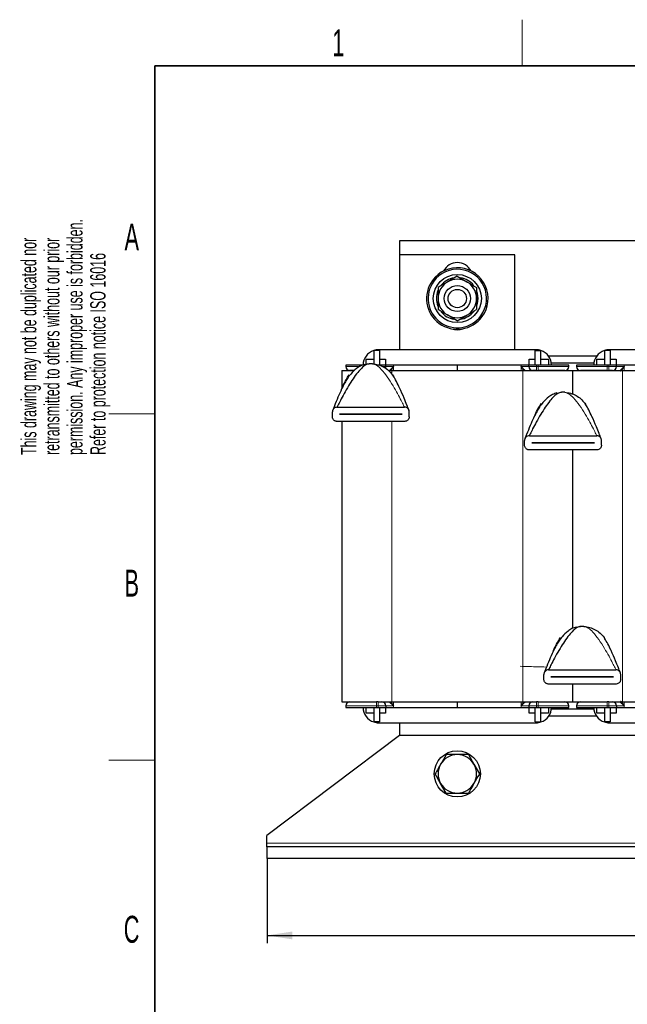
# Model space of a CAD drawing. Header units: millimetres. Extents: x 5 to 418, y 2 to 292.
# Tile 5 of 18: x 8 to 87, y 160 to 288. Entities that reach past the tile are written whole.
import ezdxf

# ---------------------------------------------------------------- set-up
doc = ezdxf.new("R2010")
doc.units = ezdxf.units.MM
doc.layers.add('SLD-0', color=7, linetype='Continuous')
doc.styles.add('SLDTEXTSTYLE0', font='TXT', dxfattribs={"width": 0.605})
doc.dimstyles.new('SLDDIMSTYLE0', dxfattribs={"dimtxt": 3.5, "dimasz": 3.302, "dimexe": 0, "dimexo": 0.0625, "dimgap": 0.875, "dimtad": 1, "dimlfac": 2, "dimrnd": 1e-09, "dimzin": 12, "dimdsep": 46, "dimtxsty": 'SLDTEXTSTYLE0', "dimsah": 1, "dimcen": 0.09, "dimadec": 0, "dimazin": 3, "dimtfac": 1, "dimtofl": 0, "dimtmove": 0, "dimatfit": 3, "dimfxl": 1, "dimfrac": 2, "dimtolj": 1, "dimtzin": 12, "dimarcsym": 0})

# ---------------------------------------------------------------- blocks, each defined once
blk = doc.blocks.new('SW_NOTE_0_1')
at = {"layer": 'SLD-0', "color": 0, "char_height": 2, "attachment_point": 1, "rotation": 90, "style": 'SLDTEXTSTYLE0'}
for s, insert in [('permission. Any improper use is forbidden.', (3.42, 0)), ('retransmitted to others without our prior', (0.42, 0)), ('This drawing may not be duplicated nor', (-2.58, 0)), ('Refer to protection notice ISO 16016', (6.42, 0))]:
    blk.add_mtext(s, dxfattribs=dict(at, insert=insert))
blk = doc.blocks.new('_D')
at = {"layer": 'SLD-0'}
for p, q in [((40.57, 179.45), (40.57, 168.45)), ((150.07, 179.45), (150.07, 168.45)), ((40.57, 169.45), (150.07, 169.45))]:
    blk.add_line(p, q, dxfattribs=at)
for points in [[(40.57, 169.45), (43.87, 168.94), (43.87, 169.96)], [(150.07, 169.45), (146.77, 169.96), (146.77, 168.94)]]:
    blk.add_solid(points, dxfattribs=at)
at = {"layer": 'SLD-0', "insert": (91.31, 173.96), "char_height": 3.5, "attachment_point": 1, "style": 'SLDTEXTSTYLE0'}
blk.add_mtext('219', dxfattribs=at)

msp = doc.modelspace()

# ---------------------------------------------------------------- linework, layer by layer
at = {"color": 7, "linetype": 'Continuous', "lineweight": 25}
for p, q in [((57.8172, 259.7516), (57.8172, 257.9516)), ((132.8172, 259.7516), (57.8172, 259.7516)), ((72.8172, 257.9516), (57.8172, 257.9516)), ((57.8172, 257.9516), (57.8172, 245.6016)), ((72.8172, 245.6016), (72.8172, 257.9516)), ((65.3172, 255.1384), (64.0672, 254.4167)), ((65.3172, 255.1384), (66.5672, 254.4167)), ((65.3172, 249.3649), (64.0672, 250.0866)), ((65.3172, 249.3649), (66.5672, 250.0866)), ((54.4422, 245.5015), (54.4427, 245.5016)), ((54.4422, 245.5016), (54.4422, 243.7393)), ((55.1922, 245.5016), (54.4427, 245.5016)), ((75.5672, 245.6016), (55.0672, 245.6016)), ((55.1922, 245.5016), (55.1922, 243.6016)), ((75.4422, 243.6016), (75.4422, 245.5016)), ((75.4422, 245.5016), (76.1917, 245.5016)), ((76.1922, 245.5016), (76.1917, 245.5016)), ((76.1922, 243.6016), (76.1922, 245.5016)), ((83.4309, 244.7516), (77.2035, 244.7516)), ((84.4422, 245.5015), (84.4427, 245.5016)), ((84.4422, 245.5016), (84.4422, 243.6016)), ((85.1922, 245.5016), (84.4427, 245.5016)), ((105.5672, 245.6016), (85.0672, 245.6016)), ((85.1922, 245.5016), (85.1922, 243.6016)), ((53.0672, 243.6016), (50.8172, 243.6016)), ((50.8172, 243.6016), (50.8172, 243.4016)), ((53.2671, 243.6651), (53.8475, 243.7664)), ((53.4672, 244.3516), (54.4422, 244.3516)), ((53.4672, 243.7), (53.4672, 244.3516)), ((55.0172, 243.6016), (54.8172, 243.6016)), ((56.0172, 243.6016), (55.0172, 243.6016)), ((55.1922, 244.3516), (55.9672, 244.3516)), ((55.9672, 244.3516), (55.9672, 243.6016)), ((56.0172, 243.4016), (56.0172, 243.6016)), ((57.0343, 243.6016), (56.0172, 243.6016)), ((57.0232, 243.3948), (57.0343, 243.4016)), ((65.3172, 243.6016), (57.0343, 243.6016)), ((65.3172, 243.6016), (65.3172, 242.9016)), ((73.6001, 243.6016), (65.3172, 243.6016)), ((74.6172, 243.6016), (73.6001, 243.6016)), ((73.6001, 243.4016), (73.6113, 243.3948)), ((74.6172, 243.4016), (74.6172, 243.6016)), ((75.6172, 243.6016), (74.6172, 243.6016)), ((74.6672, 243.6016), (74.6672, 244.3516)), ((74.6672, 244.3516), (75.4422, 244.3516)), ((75.8172, 243.6016), (75.6172, 243.6016)), ((79.8172, 243.6016), (75.8172, 243.6016)), ((76.1922, 244.3516), (77.1672, 244.3516)), ((77.1672, 244.3516), (77.1672, 243.6016)), ((83.0829, 243.8516), (77.5515, 243.8516)), ((79.8172, 243.4016), (79.8172, 243.6016)), ((84.8172, 243.6016), (80.8172, 243.6016)), ((80.8172, 243.6016), (80.8172, 243.4016)), ((83.4672, 244.3516), (84.4422, 244.3516)), ((83.4672, 243.6016), (83.4672, 244.3516)), ((85.0172, 243.6016), (84.8172, 243.6016)), ((86.0172, 243.6016), (85.0172, 243.6016)), ((85.1922, 244.3516), (85.9672, 244.3516)), ((85.9672, 244.3516), (85.9672, 243.6016)), ((86.0172, 243.4016), (86.0172, 243.6016)), ((87.0343, 243.6016), (86.0172, 243.6016)), ((87.0232, 243.3948), (87.0343, 243.4016)), ((95.3172, 243.6016), (87.0343, 243.6016)), ((50.3172, 242.9016), (50.3172, 240.5891)), ((50.3172, 242.9016), (51.9009, 242.9016)), ((50.9882, 241.9375), (50.9066, 241.7986)), ((51.0818, 242.0765), (51.1214, 242.1634)), ((51.1214, 242.1634), (51.2357, 242.3306)), ((56.4329, 242.9016), (56.8172, 242.9016)), ((56.4437, 242.9016), (56.4777, 242.9156)), ((56.8172, 242.9016), (73.8172, 242.9016)), ((56.8988, 242.3306), (57.013, 242.1634)), ((73.8172, 242.9016), (75.6172, 242.9016)), ((75.6172, 242.9016), (75.8172, 242.9016)), ((75.775, 242.9016), (80.3172, 242.9016)), ((80.3172, 242.9016), (80.3172, 239.8189)), ((80.3172, 242.9016), (84.8172, 242.9016)), ((84.8172, 242.9016), (85.0172, 242.9016)), ((85.0172, 242.9016), (86.8172, 242.9016)), ((86.4437, 242.9016), (86.4777, 242.9156)), ((86.8172, 242.9016), (103.8172, 242.9016)), ((57.2598, 241.7344), (57.2278, 241.7986)), ((78.2671, 239.9629), (78.8475, 240.0642)), ((49.6839, 238.1233), (58.4506, 238.1233)), ((75.9882, 238.2353), (75.9066, 238.0965)), ((76.0818, 238.3743), (76.1214, 238.4612)), ((76.1214, 238.4612), (76.2357, 238.6284)), ((81.8988, 238.6284), (82.013, 238.4612)), ((82.2598, 238.0322), (82.2278, 238.0965)), ((49.0672, 236.89), (49.0672, 237.5066)), ((49.9922, 237.1958), (49.9922, 237.2008)), ((49.9922, 237.2008), (58.1422, 237.2008)), ((58.1422, 237.1958), (49.9922, 237.1958)), ((58.1422, 237.2008), (58.1422, 237.1958)), ((59.0672, 236.89), (59.0672, 237.5066)), ((58.4506, 236.2733), (49.6839, 236.2733)), ((50.3172, 236.2733), (50.3172, 199.8016)), ((74.6839, 234.4211), (83.4506, 234.4211)), ((74.0672, 233.1878), (74.0672, 233.8045)), ((74.9922, 233.4936), (74.9922, 233.4986)), ((74.9922, 233.4986), (83.1422, 233.4986)), ((83.1422, 233.4936), (74.9922, 233.4936)), ((83.1422, 233.4986), (83.1422, 233.4936)), ((84.0672, 233.1878), (84.0672, 233.8045)), ((83.4506, 232.5711), (74.6839, 232.5711)), ((80.3172, 232.5711), (80.3172, 209.3707)), ((80.7671, 209.5239), (81.3475, 209.6252)), ((78.4882, 207.7963), (78.4066, 207.6575)), ((78.5818, 207.9354), (78.6214, 208.0222)), ((78.6214, 208.0222), (78.7357, 208.1894)), ((84.3988, 208.1894), (84.513, 208.0222)), ((84.7598, 207.5932), (84.7278, 207.6575)), ((77.1839, 203.9821), (85.9506, 203.9821)), ((76.5672, 202.7488), (76.5672, 203.3655)), ((77.4922, 203.0546), (77.4922, 203.0596)), ((77.4922, 203.0596), (85.6422, 203.0596)), ((85.6422, 203.0546), (77.4922, 203.0546)), ((85.6422, 203.0596), (85.6422, 203.0546)), ((86.5672, 202.7488), (86.5672, 203.3655)), ((85.9506, 202.1321), (77.1839, 202.1321)), ((80.3172, 202.1321), (80.3172, 199.8016)), ((50.3172, 199.8016), (54.8563, 199.8016)), ((55.0172, 199.8016), (54.8172, 199.8016)), ((55.0172, 199.8016), (56.8172, 199.8016)), ((56.8172, 199.8016), (73.8172, 199.8016)), ((65.3172, 199.8016), (65.3172, 199.1016)), ((73.8172, 199.8016), (75.6646, 199.8016)), ((74.1907, 199.8016), (74.1568, 199.7877)), ((75.8172, 199.8016), (75.6172, 199.8016)), ((75.8172, 199.8016), (80.3172, 199.8016)), ((80.3172, 199.8016), (84.8172, 199.8016)), ((85.0172, 199.8016), (84.8172, 199.8016)), ((85.0172, 199.8016), (86.8172, 199.8016)), ((86.8172, 199.8016), (101.5881, 199.8016)), ((50.8172, 199.3016), (50.8172, 199.1016)), ((50.8172, 199.1016), (54.8172, 199.1016)), ((53.4672, 198.3516), (53.4672, 199.1016)), ((54.4422, 199.1016), (54.4422, 197.2016)), ((54.8172, 199.1016), (55.0172, 199.1016)), ((55.0172, 199.1016), (56.0172, 199.1016)), ((55.1922, 199.1016), (55.1922, 197.2016)), ((55.9672, 199.1016), (55.9672, 198.3516)), ((56.0172, 199.3016), (56.0172, 199.1016)), ((56.0172, 199.1016), (57.0343, 199.1016)), ((57.0343, 199.3016), (57.0232, 199.3085)), ((57.0343, 199.1016), (65.3172, 199.1016)), ((65.3172, 199.1016), (73.6001, 199.1016)), ((73.6113, 199.3085), (73.6001, 199.3016)), ((73.6001, 199.1016), (74.6172, 199.1016)), ((74.6172, 199.3016), (74.6172, 199.1016)), ((74.6172, 199.1016), (75.6172, 199.1016)), ((74.6672, 198.3516), (74.6672, 199.1016)), ((75.4422, 197.2016), (75.4422, 199.1016)), ((75.6172, 199.1016), (75.8172, 199.1016)), ((75.8172, 199.1016), (79.8172, 199.1016)), ((76.1922, 197.2016), (76.1922, 199.1016)), ((77.1672, 199.1016), (77.1672, 198.3516)), ((83.0829, 198.8516), (77.5515, 198.8516)), ((79.8172, 199.1016), (79.8172, 199.3016)), ((80.8172, 199.3016), (80.8172, 199.1016)), ((80.8172, 199.1016), (84.8172, 199.1016)), ((83.4672, 198.3516), (83.4672, 199.1016)), ((84.4422, 199.1016), (84.4422, 197.2016)), ((84.8172, 199.1016), (85.0172, 199.1016)), ((85.0172, 199.1016), (86.0172, 199.1016)), ((85.1922, 199.1016), (85.1922, 197.2016)), ((85.9672, 199.1016), (85.9672, 198.3516)), ((86.0172, 199.3016), (86.0172, 199.1016)), ((86.0172, 199.1016), (87.0343, 199.1016)), ((87.0343, 199.3016), (87.0232, 199.3085)), ((87.0343, 199.1016), (95.3172, 199.1016)), ((54.4422, 198.3516), (53.4672, 198.3516)), ((54.4422, 197.2016), (54.4427, 197.2016)), ((55.1922, 197.2016), (54.4427, 197.2016)), ((55.9672, 198.3516), (55.1922, 198.3516)), ((75.4422, 198.3516), (74.6672, 198.3516)), ((75.4422, 197.2016), (76.1917, 197.2016)), ((76.1922, 197.2018), (76.1917, 197.2016)), ((77.1672, 198.3516), (76.1922, 198.3516)), ((83.4309, 197.9516), (77.2035, 197.9516)), ((84.4422, 198.3516), (83.4672, 198.3516)), ((84.4422, 197.2016), (84.4427, 197.2016)), ((85.1922, 197.2016), (84.4427, 197.2016)), ((85.9672, 198.3516), (85.1922, 198.3516)), ((55.0672, 197.1016), (75.5672, 197.1016)), ((57.8172, 197.1016), (57.8172, 195.4516)), ((85.0672, 197.1016), (105.5672, 197.1016)), ((57.8172, 195.4516), (40.5672, 182.4516)), ((132.8172, 195.4516), (57.8172, 195.4516)), ((65.3172, 192.9516), (63.8739, 192.9516)), ((66.7606, 192.9516), (65.3172, 192.9516)), ((66.7606, 192.9516), (67.4823, 191.7016)), ((67.4823, 191.7016), (68.204, 190.4516)), ((63.1522, 189.2016), (62.4305, 190.4516)), ((63.8739, 187.9516), (63.1522, 189.2016)), ((63.8739, 187.9516), (65.3172, 187.9516)), ((65.3172, 187.9516), (66.7606, 187.9516)), ((40.5672, 181.4516), (40.5672, 182.4516)), ((40.5672, 180.9516), (40.5672, 181.4516)), ((40.5672, 180.9516), (40.5672, 179.4516)), ((150.0672, 180.9516), (40.5672, 180.9516)), ((150.0672, 179.4516), (40.5672, 179.4516))]:
    msp.add_line(p, q, dxfattribs=at)
at = {"color": 7, "linetype": 'Continuous', "lineweight": 18}
for p, q in [((62.2459, 254.4893), (62.0843, 254.6071)), ((68.3885, 250.014), (68.5502, 249.8962)), ((50.8172, 243.4016), (52.5586, 243.4016)), ((55.6165, 243.4016), (56.0172, 243.4016)), ((57.0343, 243.4016), (56.0172, 243.4016)), ((57.0243, 242.9016), (57.0243, 243.3934)), ((57.0343, 243.4016), (57.0343, 243.6016)), ((73.6001, 243.6016), (73.6001, 243.4016)), ((74.6172, 243.4016), (73.6001, 243.4016)), ((73.6102, 243.3934), (73.6102, 242.9016)), ((74.6172, 243.4016), (75.6172, 243.4016)), ((75.6172, 243.4016), (75.6172, 243.6016)), ((75.6172, 242.9016), (75.6172, 243.4016)), ((75.8172, 243.4016), (75.6172, 243.4016)), ((75.8172, 243.6016), (75.8172, 243.4016)), ((75.8172, 243.4016), (79.8172, 243.4016)), ((75.8172, 243.4016), (75.8172, 242.9016)), ((80.8172, 243.4016), (84.8172, 243.4016)), ((84.8172, 243.4016), (84.8172, 243.6016)), ((84.8172, 242.9016), (84.8172, 243.4016)), ((85.0172, 243.4016), (84.8172, 243.4016)), ((85.0172, 243.6016), (85.0172, 243.4016)), ((85.0172, 243.4016), (86.0172, 243.4016)), ((85.0172, 243.4016), (85.0172, 242.9016)), ((87.0343, 243.4016), (86.0172, 243.4016)), ((87.0243, 242.9016), (87.0243, 243.3934)), ((87.0343, 243.4016), (87.0343, 243.6016)), ((56.8172, 242.9016), (56.8172, 242.4202)), ((73.8172, 242.9016), (73.8172, 199.8016)), ((86.8172, 242.9016), (86.8172, 199.8016)), ((56.8172, 236.2733), (56.8172, 199.8016)), ((54.8172, 199.3016), (54.8172, 199.8016)), ((55.0172, 199.8016), (55.0172, 199.3016)), ((57.0243, 199.3098), (57.0243, 199.8016)), ((73.6102, 199.8016), (73.6102, 199.3098)), ((75.6172, 199.3016), (75.6172, 199.8016)), ((75.8172, 199.8016), (75.8172, 199.3016)), ((84.8172, 199.3016), (84.8172, 199.8016)), ((85.0172, 199.8016), (85.0172, 199.3016)), ((87.0243, 199.3098), (87.0243, 199.8016)), ((54.8172, 199.3016), (50.8172, 199.3016)), ((54.8172, 199.3016), (55.0172, 199.3016)), ((54.8172, 199.1016), (54.8172, 199.3016)), ((56.0172, 199.3016), (55.0172, 199.3016)), ((55.0172, 199.3016), (55.0172, 199.1016)), ((56.0172, 199.3016), (57.0343, 199.3016)), ((57.0343, 199.1016), (57.0343, 199.3016)), ((73.6001, 199.3016), (74.6172, 199.3016)), ((73.6001, 199.3016), (73.6001, 199.1016)), ((75.6172, 199.3016), (74.6172, 199.3016)), ((75.6172, 199.3016), (75.8172, 199.3016)), ((75.6172, 199.1016), (75.6172, 199.3016)), ((79.8172, 199.3016), (75.8172, 199.3016)), ((75.8172, 199.3016), (75.8172, 199.1016)), ((84.8172, 199.3016), (80.8172, 199.3016)), ((84.8172, 199.3016), (85.0172, 199.3016)), ((84.8172, 199.1016), (84.8172, 199.3016)), ((86.0172, 199.3016), (85.0172, 199.3016)), ((85.0172, 199.3016), (85.0172, 199.1016)), ((86.0172, 199.3016), (87.0343, 199.3016)), ((87.0343, 199.1016), (87.0343, 199.3016)), ((150.0672, 181.4516), (40.5672, 181.4516))]:
    msp.add_line(p, q, dxfattribs=at)
at = {"color": 7, "linetype": 'Continuous', "lineweight": 25, "flags": 128}
for points in [[(68.0422, 252.2516), (67.963, 252.9038), (67.82, 253.3295)], [(67.8543, 251.2571), (67.963, 251.5995), (68.0422, 252.2516)]]:
    msp.add_lwpolyline(points, dxfattribs=at)
at = {"color": 7, "linetype": 'Continuous', "lineweight": 25}
for centre, radius in [((65.3172, 252.2516), 3.125), ((65.3172, 252.2516), 1.6982), ((65.3172, 252.2516), 1.1933), ((65.3172, 190.4516), 3)]:
    msp.add_circle(centre, radius, dxfattribs=at)
for centre, radius, start, end in [((65.3172, 252.2516), 4, 323.924194, 143.924194), ((65.3172, 252.2516), 3.8, 323.924194, 143.924194), ((65.3172, 254.9266), 2, 26.919958, 153.080042), ((65.3172, 252.2516), 2.725, 99.036415, 141.877892), ((65.3172, 252.2516), 2.5, 60, 120), ((65.3172, 252.2516), 2.725, 38.896296, 80.582692), ((65.3172, 252.2516), 4, 143.924194, 323.924194), ((65.3172, 252.2516), 3.8, 143.924194, 323.924194), ((65.3172, 252.2516), 2.5, 120, 180), ((65.3172, 252.2516), 2.5, 0, 60), ((65.3172, 252.2516), 2.725, 157.726755, 201.44923), ((65.3172, 252.2516), 2.5, 180, 240), ((65.3172, 252.2516), 2.5, 300, 0), ((65.3172, 252.2516), 2.725, 219.359829, 260.858136), ((65.3172, 252.2516), 2.5, 240, 300), ((65.3172, 252.2516), 2.725, 277.426274, 322.845839), ((65.3172, 250.1766), 2, 247.976959, 292.023041), ((55.0672, 243.6016), 2, 108.209957, 180), ((55.0672, 243.6016), 2, 90, 108.194872), ((75.5672, 243.6016), 2, 71.805128, 90), ((75.5672, 243.6016), 2, 0, 71.790043), ((85.0672, 243.6016), 2, 108.209957, 180), ((85.0672, 243.6016), 2, 90, 108.194872), ((51.3172, 243.4016), 0.5, 180, 270), ((54.0672, 240.2733), 3.5, 86.4, 93.6), ((55.5172, 243.4016), 0.5, 334.824342, 0), ((75.1172, 243.4016), 0.5, 180, 270), ((79.3172, 243.4016), 0.5, 270, 0), ((81.3172, 243.4016), 0.5, 180, 270), ((85.5172, 243.4016), 0.5, 270, 0), ((79.0672, 236.5711), 3.5, 86.4, 93.6), ((81.5672, 206.1321), 3.5, 86.4, 93.6), ((51.3172, 199.3016), 0.5, 90, 180), ((55.5172, 199.3016), 0.5, 0, 90), ((75.1172, 199.3016), 0.5, 90, 180), ((79.3172, 199.3016), 0.5, 0, 90), ((81.3172, 199.3016), 0.5, 90, 180), ((85.5172, 199.3016), 0.5, 0, 90), ((55.0672, 199.1016), 2, 180, 251.790043), ((75.5672, 199.1016), 2, 288.209957, 0), ((85.0672, 199.1016), 2, 180, 251.790043), ((55.0672, 199.1016), 2, 251.805128, 270), ((75.5672, 199.1016), 2, 270, 288.194872), ((85.0672, 199.1016), 2, 251.805128, 270), ((65.3172, 190.4516), 2.5, 90, 150), ((65.3172, 190.4516), 2.5, 30, 90), ((65.3172, 190.4516), 2.5, 150, 210), ((65.3172, 190.4516), 2.5, 330, 30), ((65.3172, 190.4516), 2.5, 210, 270), ((65.3172, 190.4516), 2.5, 270, 330)]:
    msp.add_arc(centre, radius, start, end, dxfattribs=at)
for points, knots in [([(64.0672, 254.4167), (64.0376, 254.3996), (63.6155, 254.1559), (63.2018, 253.9171), (62.8172, 253.695)], [0, 0, 0, 0, 0.07020058, 1, 1, 1, 1]), ([(62.8172, 253.695), (62.8172, 253.3354), (62.8172, 252.8594), (62.8172, 252.371), (62.8172, 252.2516)], [0, 0, 0, 0, 0.75563417, 1, 1, 1, 1]), ([(66.5672, 254.4167), (66.5969, 254.3996), (67.019, 254.1559), (67.4326, 253.9171), (67.8172, 253.695)], [0, 0, 0, 0, 0.07020058, 1, 1, 1, 1]), ([(67.8172, 253.695), (67.8172, 253.3354), (67.8172, 252.8594), (67.8172, 252.371), (67.8172, 252.2516)], [0, 0, 0, 0, 0.75563417, 1, 1, 1, 1]), ([(62.8172, 252.2516), (62.8172, 251.8738), (62.8172, 251.3851), (62.8172, 250.9149), (62.8172, 250.8083)], [0, 0, 0, 0, 0.7730974, 1, 1, 1, 1]), ([(67.8172, 252.2516), (67.8172, 251.8738), (67.8172, 251.3851), (67.8172, 250.9149), (67.8172, 250.8083)], [0, 0, 0, 0, 0.7730974, 1, 1, 1, 1]), ([(64.0672, 250.0866), (64.0376, 250.1037), (63.6155, 250.3474), (63.2018, 250.5862), (62.8172, 250.8083)], [0, 0, 0, 0, 0.07020058, 1, 1, 1, 1]), ([(66.5672, 250.0866), (66.5969, 250.1037), (67.019, 250.3474), (67.4326, 250.5862), (67.8172, 250.8083)], [0, 0, 0, 0, 0.07020058, 1, 1, 1, 1]), ([(53.2784, 243.6835), (53.0876, 243.6226), (52.7101, 243.5023), (52.0802, 243.0828), (51.5026, 242.5201), (51.0098, 241.8646), (50.6226, 241.207), (50.2265, 240.4071), (49.7744, 239.3916), (49.4088, 238.4978), (49.1898, 237.9379), (49.1203, 237.7573), (49.0997, 237.7033), (49.0981, 237.6993), (49.0974, 237.6976)], [0, 0, 0, 0, 0.07259015, 0.14358211, 0.2684161, 0.35903636, 0.43605789, 0.55366761, 0.71056763, 0.88145167, 0.95306288, 0.98040304, 0.99152734, 1, 1, 1, 1]), ([(53.8475, 243.7664), (53.6903, 243.725), (53.3468, 243.6347), (52.8532, 243.2018), (52.3105, 242.5992), (51.7435, 241.8155), (51.1532, 240.885), (50.6067, 239.93), (50.1489, 239.067), (49.8546, 238.4792), (49.7221, 238.2041), (49.6881, 238.1324), (49.6852, 238.1261), (49.6839, 238.1233)], [0, 0, 0, 0, 0.078175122, 0.170805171, 0.277157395, 0.414644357, 0.556981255, 0.712304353, 0.846644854, 0.945591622, 0.981277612, 0.991457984, 1, 1, 1, 1]), ([(57.0243, 243.3934), (56.9806, 243.3289), (56.8933, 243.1999), (56.7946, 243.0516), (56.7371, 242.9828), (56.7242, 242.9673)], [0, 0, 0, 0, 0.43689449, 0.87329967, 1, 1, 1, 1]), ([(73.9103, 242.9673), (73.8973, 242.9828), (73.8398, 243.0516), (73.7411, 243.1999), (73.6538, 243.3289), (73.6102, 243.3934)], [0, 0, 0, 0, 0.12670113, 0.56310591, 1, 1, 1, 1]), ([(87.0243, 243.3934), (86.9806, 243.3286), (86.8933, 243.1991), (86.7844, 243.0385), (86.6941, 242.929), (86.6293, 242.8598), (86.5722, 242.8111), (86.5519, 242.8047), (86.5419, 242.8016)], [0, 0, 0, 0, 0.2498819, 0.499483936, 0.632345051, 0.74936454, 0.87727158, 1, 1, 1, 1]), ([(50.273, 240.4887), (50.323, 240.6032), (50.5011, 241.0103), (50.8061, 241.6496), (51.1028, 242.1199), (51.2357, 242.3306)], [0, 0, 0, 0, 0.17766352, 0.63163886, 1, 1, 1, 1]), ([(51.9482, 242.9016), (51.9278, 242.9016), (51.7571, 242.9016), (51.4479, 242.9016), (51.3687, 242.9016), (51.3172, 242.9016)], [0, 0, 0, 0, 0.0453425, 0.37941453, 1, 1, 1, 1]), ([(57.7188, 240.8122), (57.7159, 240.8188), (57.5841, 241.1178), (57.3277, 241.6494), (57.0315, 242.1198), (56.8988, 242.3306)], [0, 0, 0, 0, 0.01226582, 0.55754987, 1, 1, 1, 1]), ([(75.6172, 242.9016), (75.5544, 242.9016), (75.4573, 242.9016), (75.3408, 242.9016), (75.2612, 242.9016), (75.1966, 242.9016), (75.1343, 242.9016), (75.1239, 242.9016), (75.1172, 242.9016)], [0, 0, 0, 0, 0.23944295, 0.36955024, 0.49999985, 0.63010729, 0.76055705, 1, 1, 1, 1]), ([(79.3172, 242.9016), (79.2705, 242.9016), (79.1986, 242.9016), (78.7621, 242.9016), (78.3104, 242.9016), (77.7497, 242.9016), (76.9348, 242.9016), (76.2575, 242.9016), (75.8172, 242.9016)], [0, 0, 0, 0, 0.239456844, 0.36836066, 0.5, 0.63163934, 0.760543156, 1, 1, 1, 1]), ([(84.8172, 242.9016), (84.3769, 242.9016), (83.6996, 242.9016), (82.8848, 242.9016), (82.3241, 242.9016), (81.8723, 242.9016), (81.4359, 242.9016), (81.364, 242.9016), (81.3172, 242.9016)], [0, 0, 0, 0, 0.239456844, 0.36836066, 0.5, 0.63163934, 0.760543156, 1, 1, 1, 1]), ([(85.5172, 242.9016), (85.5105, 242.9016), (85.5001, 242.9016), (85.4379, 242.9016), (85.3733, 242.9016), (85.2938, 242.9016), (85.1772, 242.9016), (85.0801, 242.9016), (85.0172, 242.9016)], [0, 0, 0, 0, 0.23944295, 0.36955024, 0.49999985, 0.63010729, 0.76055705, 1, 1, 1, 1]), ([(59.0368, 237.6971), (59.0367, 237.6971), (59.0365, 237.6971), (59.0235, 237.7299), (58.949, 237.9209), (58.732, 238.4756), (58.3403, 239.4265), (57.9954, 240.2609), (57.75, 240.7501), (57.7188, 240.8122)], [0, 0, 0, 0, 0.01013979, 0.027822, 0.07137322, 0.26863898, 0.53912013, 0.94146303, 1, 1, 1, 1]), ([(78.2784, 239.9813), (78.0876, 239.9204), (77.7101, 239.8001), (77.0802, 239.3807), (76.5026, 238.8179), (76.0098, 238.1624), (75.6226, 237.5049), (75.2265, 236.705), (74.7744, 235.6894), (74.4088, 234.7956), (74.1898, 234.2357), (74.1203, 234.0552), (74.0997, 234.0011), (74.0981, 233.9972), (74.0974, 233.9954)], [0, 0, 0, 0, 0.07259015, 0.14358211, 0.2684161, 0.35903636, 0.43605789, 0.55366761, 0.71056763, 0.88145167, 0.95306288, 0.98040304, 0.99152734, 1, 1, 1, 1]), ([(78.8475, 240.0642), (78.6903, 240.0229), (78.3468, 239.9325), (77.8532, 239.4996), (77.3105, 238.897), (76.7435, 238.1133), (76.1532, 237.1828), (75.6067, 236.2278), (75.1489, 235.3649), (74.8546, 234.777), (74.7221, 234.502), (74.6881, 234.4302), (74.6852, 234.424), (74.6839, 234.4211)], [0, 0, 0, 0, 0.07817512, 0.17080517, 0.2771574, 0.41464436, 0.55698126, 0.71230435, 0.84664485, 0.94559162, 0.98127761, 0.99145798, 1, 1, 1, 1]), ([(49.6839, 238.1233), (49.5968, 238.1126), (49.427, 238.0918), (49.2332, 237.9471), (49.1177, 237.7721), (49.0723, 237.6233), (49.0685, 237.536), (49.0672, 237.5066)], [0, 0, 0, 0, 0.29063281, 0.56693599, 0.75715161, 0.91837799, 1, 1, 1, 1]), ([(59.0672, 237.5066), (59.0622, 237.5655), (59.0523, 237.6829), (58.9771, 237.8412), (58.8617, 237.9788), (58.6935, 238.0864), (58.5457, 238.1219), (58.46, 238.1232), (58.4506, 238.1233)], [0, 0, 0, 0, 0.16279538, 0.32498556, 0.50110448, 0.71475435, 0.96859226, 1, 1, 1, 1]), ([(75.273, 236.7865), (75.323, 236.901), (75.5011, 237.3081), (75.8061, 237.9474), (76.1028, 238.4177), (76.2357, 238.6284)], [0, 0, 0, 0, 0.17766352, 0.63163886, 1, 1, 1, 1]), ([(82.7188, 237.1101), (82.7159, 237.1166), (82.5841, 237.4156), (82.3277, 237.9472), (82.0315, 238.4177), (81.8988, 238.6284)], [0, 0, 0, 0, 0.01226582, 0.55754987, 1, 1, 1, 1]), ([(49.6839, 236.2733), (49.6408, 236.2759), (49.5534, 236.2813), (49.431, 236.323), (49.3183, 236.3878), (49.2084, 236.4865), (49.1177, 236.6247), (49.0723, 236.7733), (49.0685, 236.8606), (49.0672, 236.89)], [0, 0, 0, 0, 0.14324098, 0.29108925, 0.42714485, 0.56795798, 0.75772471, 0.91857061, 1, 1, 1, 1]), ([(59.0672, 236.89), (59.0622, 236.8311), (59.0523, 236.7137), (58.9771, 236.5554), (58.8617, 236.4178), (58.6935, 236.3102), (58.5457, 236.2747), (58.46, 236.2734), (58.4506, 236.2733)], [0, 0, 0, 0, 0.16279538, 0.32498556, 0.50110448, 0.71475435, 0.96859226, 1, 1, 1, 1]), ([(84.0368, 233.9949), (84.0367, 233.9949), (84.0365, 233.995), (84.0235, 234.0277), (83.949, 234.2187), (83.732, 234.7734), (83.3403, 235.7244), (82.9954, 236.5587), (82.75, 237.0479), (82.7188, 237.1101)], [0, 0, 0, 0, 0.01013979, 0.027822, 0.07137322, 0.26863898, 0.53912013, 0.94146303, 1, 1, 1, 1]), ([(74.6839, 234.4211), (74.5968, 234.4104), (74.427, 234.3896), (74.2332, 234.2449), (74.1177, 234.0699), (74.0723, 233.9211), (74.0685, 233.8338), (74.0672, 233.8045)], [0, 0, 0, 0, 0.29063281, 0.56693599, 0.75715161, 0.91837799, 1, 1, 1, 1]), ([(84.0672, 233.8045), (84.0622, 233.8633), (84.0523, 233.9807), (83.9771, 234.1391), (83.8617, 234.2766), (83.6935, 234.3843), (83.5457, 234.4197), (83.46, 234.421), (83.4506, 234.4211)], [0, 0, 0, 0, 0.16279538, 0.32498556, 0.50110448, 0.71475435, 0.96859226, 1, 1, 1, 1]), ([(74.6839, 232.5711), (74.6408, 232.5738), (74.5534, 232.5791), (74.431, 232.6208), (74.3183, 232.6856), (74.2084, 232.7843), (74.1177, 232.9225), (74.0723, 233.0711), (74.0685, 233.1584), (74.0672, 233.1878)], [0, 0, 0, 0, 0.14324098, 0.29108925, 0.42714485, 0.56795798, 0.75772471, 0.91857061, 1, 1, 1, 1]), ([(84.0672, 233.1878), (84.0622, 233.129), (84.0523, 233.0115), (83.9771, 232.8532), (83.8617, 232.7156), (83.6935, 232.608), (83.5457, 232.5725), (83.46, 232.5713), (83.4506, 232.5711)], [0, 0, 0, 0, 0.16279538, 0.32498556, 0.50110448, 0.71475435, 0.96859226, 1, 1, 1, 1]), ([(80.7784, 209.5423), (80.5876, 209.4814), (80.2101, 209.3611), (79.5802, 208.9417), (79.0026, 208.3789), (78.5098, 207.7234), (78.1226, 207.0659), (77.7265, 206.266), (77.2744, 205.2504), (76.9088, 204.3567), (76.6898, 203.7967), (76.6203, 203.6162), (76.5997, 203.5621), (76.5981, 203.5582), (76.5974, 203.5564)], [0, 0, 0, 0, 0.07259015, 0.14358211, 0.2684161, 0.35903636, 0.43605789, 0.55366761, 0.71056763, 0.88145167, 0.95306288, 0.98040304, 0.99152734, 1, 1, 1, 1]), ([(81.3475, 209.6252), (81.1903, 209.5839), (80.8468, 209.4935), (80.3532, 209.0606), (79.8105, 208.458), (79.2435, 207.6743), (78.6532, 206.7438), (78.1067, 205.7888), (77.6489, 204.9259), (77.3546, 204.338), (77.2221, 204.063), (77.1881, 203.9912), (77.1852, 203.985), (77.1839, 203.9821)], [0, 0, 0, 0, 0.07817512, 0.17080517, 0.2771574, 0.41464436, 0.55698126, 0.71230435, 0.84664485, 0.94559162, 0.98127761, 0.99145798, 1, 1, 1, 1]), ([(77.773, 206.3475), (77.823, 206.462), (78.0011, 206.8691), (78.3061, 207.5084), (78.6028, 207.9787), (78.7357, 208.1894)], [0, 0, 0, 0, 0.17766352, 0.63163886, 1, 1, 1, 1]), ([(85.2188, 206.6711), (85.2159, 206.6776), (85.0841, 206.9766), (84.8277, 207.5082), (84.5315, 207.9787), (84.3988, 208.1894)], [0, 0, 0, 0, 0.01226582, 0.55754987, 1, 1, 1, 1]), ([(86.5368, 203.5559), (86.5367, 203.5559), (86.5365, 203.556), (86.5235, 203.5887), (86.449, 203.7797), (86.232, 204.3344), (85.8403, 205.2854), (85.4954, 206.1197), (85.25, 206.6089), (85.2188, 206.6711)], [0, 0, 0, 0, 0.010139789, 0.027822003, 0.071373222, 0.268638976, 0.539120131, 0.941463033, 1, 1, 1, 1]), ([(77.1839, 203.9821), (77.0968, 203.9715), (76.927, 203.9506), (76.7332, 203.8059), (76.6177, 203.6309), (76.5723, 203.4821), (76.5685, 203.3948), (76.5672, 203.3655)], [0, 0, 0, 0, 0.29063281, 0.56693599, 0.75715161, 0.91837799, 1, 1, 1, 1]), ([(86.5672, 203.3655), (86.5622, 203.4243), (86.5523, 203.5417), (86.4771, 203.7001), (86.3617, 203.8376), (86.1935, 203.9453), (86.0457, 203.9807), (85.96, 203.982), (85.9506, 203.9821)], [0, 0, 0, 0, 0.16279538, 0.32498556, 0.50110448, 0.71475435, 0.96859226, 1, 1, 1, 1]), ([(77.1839, 202.1321), (77.1408, 202.1348), (77.0534, 202.1401), (76.931, 202.1818), (76.8183, 202.2466), (76.7084, 202.3453), (76.6177, 202.4835), (76.5723, 202.6321), (76.5685, 202.7194), (76.5672, 202.7488)], [0, 0, 0, 0, 0.14324098, 0.29108925, 0.42714485, 0.56795798, 0.75772471, 0.91857061, 1, 1, 1, 1]), ([(86.5672, 202.7488), (86.5622, 202.69), (86.5523, 202.5725), (86.4771, 202.4142), (86.3617, 202.2766), (86.1935, 202.169), (86.0457, 202.1335), (85.96, 202.1323), (85.9506, 202.1321)], [0, 0, 0, 0, 0.16279538, 0.32498556, 0.50110448, 0.71475435, 0.96859226, 1, 1, 1, 1]), ([(51.3172, 199.8016), (51.364, 199.8016), (51.4359, 199.8016), (51.8723, 199.8016), (52.3241, 199.8016), (52.8848, 199.8016), (53.6996, 199.8016), (54.3769, 199.8016), (54.8172, 199.8016)], [0, 0, 0, 0, 0.239456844, 0.36836066, 0.5, 0.63163934, 0.760543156, 1, 1, 1, 1]), ([(55.0172, 199.8016), (55.0801, 199.8016), (55.1771, 199.8016), (55.2937, 199.8016), (55.3732, 199.8016), (55.4379, 199.8016), (55.5001, 199.8016), (55.5105, 199.8016), (55.5172, 199.8016)], [0, 0, 0, 0, 0.23944295, 0.36955024, 0.49999985, 0.63010729, 0.76055705, 1, 1, 1, 1]), ([(56.7242, 199.7359), (56.7371, 199.7204), (56.7946, 199.6517), (56.8933, 199.5034), (56.9806, 199.3744), (57.0243, 199.3098)], [0, 0, 0, 0, 0.12670113, 0.563105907, 1, 1, 1, 1]), ([(73.6102, 199.3098), (73.6538, 199.3744), (73.7411, 199.5034), (73.8398, 199.6517), (73.8973, 199.7204), (73.9103, 199.7359)], [0, 0, 0, 0, 0.43689449, 0.87329967, 1, 1, 1, 1]), ([(75.1172, 199.8016), (75.1239, 199.8016), (75.1343, 199.8016), (75.1965, 199.8016), (75.2611, 199.8016), (75.3407, 199.8016), (75.4572, 199.8016), (75.5544, 199.8016), (75.6172, 199.8016)], [0, 0, 0, 0, 0.239442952, 0.36955024, 0.499999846, 0.630107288, 0.760557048, 1, 1, 1, 1]), ([(75.8172, 199.8016), (76.2575, 199.8016), (76.9348, 199.8016), (77.7497, 199.8016), (78.3104, 199.8016), (78.7621, 199.8016), (79.1986, 199.8016), (79.2705, 199.8016), (79.3172, 199.8016)], [0, 0, 0, 0, 0.23945684, 0.36836066, 0.5, 0.63163934, 0.76054316, 1, 1, 1, 1]), ([(81.3172, 199.8016), (81.364, 199.8016), (81.4359, 199.8016), (81.8723, 199.8016), (82.3241, 199.8016), (82.8848, 199.8016), (83.6996, 199.8016), (84.3769, 199.8016), (84.8172, 199.8016)], [0, 0, 0, 0, 0.239456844, 0.36836066, 0.5, 0.63163934, 0.760543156, 1, 1, 1, 1]), ([(85.0172, 199.8016), (85.0801, 199.8016), (85.1771, 199.8016), (85.2937, 199.8016), (85.3732, 199.8016), (85.4379, 199.8016), (85.5001, 199.8016), (85.5105, 199.8016), (85.5172, 199.8016)], [0, 0, 0, 0, 0.23944295, 0.36955024, 0.49999985, 0.63010729, 0.76055705, 1, 1, 1, 1]), ([(86.5419, 199.9016), (86.5519, 199.8985), (86.5722, 199.8922), (86.6293, 199.8435), (86.6941, 199.7743), (86.7844, 199.6648), (86.8933, 199.5042), (86.9806, 199.3746), (87.0243, 199.3098)], [0, 0, 0, 0, 0.122717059, 0.250634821, 0.367629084, 0.500515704, 0.75011792, 1, 1, 1, 1]), ([(63.8739, 192.9516), (63.8664, 192.9387), (63.6285, 192.5267), (63.3865, 192.1076), (63.1522, 191.7016)], [0, 0, 0, 0, 0.03144935, 1, 1, 1, 1]), ([(63.1522, 191.7016), (62.9695, 191.3852), (62.7273, 190.9658), (62.489, 190.5529), (62.4305, 190.4516)], [0, 0, 0, 0, 0.754614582, 1, 1, 1, 1]), ([(68.204, 190.4516), (68.1965, 190.4387), (67.9586, 190.0267), (67.7167, 189.6076), (67.4823, 189.2016)], [0, 0, 0, 0, 0.03144935, 1, 1, 1, 1]), ([(67.4823, 189.2016), (67.2996, 188.8852), (67.0575, 188.4658), (66.8191, 188.0529), (66.7606, 187.9516)], [0, 0, 0, 0, 0.75461458, 1, 1, 1, 1])]:
    msp.add_open_spline(points, degree=3, knots=knots, dxfattribs=at)
for points in [[(54.287, 243.7664), (54.5422, 243.7341), (55.0525, 243.6694), (55.7652, 243.362), (56.4067, 242.9249), (56.7348, 242.5287), (56.8988, 242.3306)], [(79.287, 240.0642), (79.5422, 240.0319), (80.0525, 239.9672), (80.7652, 239.6598), (81.4067, 239.2227), (81.7348, 238.8265), (81.8988, 238.6284)], [(81.787, 209.6252), (82.0422, 209.5929), (82.5525, 209.5282), (83.2652, 209.2208), (83.9067, 208.7837), (84.2348, 208.3875), (84.3988, 208.1894)]]:
    msp.add_open_spline(points, degree=3, dxfattribs=at)
at = {"color": 7, "linetype": 'Continuous', "lineweight": 18}
for points, knots in [([(58.4506, 238.1233), (58.4483, 238.1281), (58.4432, 238.139), (58.4032, 238.2233), (58.2743, 238.4901), (57.9848, 239.0685), (57.5281, 239.9297), (56.9326, 240.9688), (56.2424, 242.0495), (55.5372, 242.9439), (54.8901, 243.5849), (54.4745, 243.71), (54.287, 243.7664)], [0, 0, 0, 0, 0.01109962, 0.02511221, 0.05444338, 0.15341888, 0.28779839, 0.44316659, 0.623911, 0.79279606, 0.90653738, 1, 1, 1, 1]), ([(56.4777, 242.9156), (56.4957, 242.9271), (56.5313, 242.9497), (56.6071, 243.0099), (56.7146, 243.1025), (56.8531, 243.2368), (56.9665, 243.3421), (57.0232, 243.3948)], [0, 0, 0, 0, 0.14092403, 0.27825727, 0.42712937, 0.71347893, 1, 1, 1, 1]), ([(73.6113, 243.3948), (73.668, 243.3421), (73.7814, 243.2368), (73.9199, 243.1025), (74.0274, 243.0099), (74.1032, 242.9497), (74.1388, 242.9271), (74.1568, 242.9156)], [0, 0, 0, 0, 0.28652525, 0.57287899, 0.72172432, 0.85908838, 1, 1, 1, 1]), ([(86.4777, 242.9156), (86.4957, 242.9271), (86.5313, 242.9497), (86.6071, 243.0099), (86.7146, 243.1025), (86.8531, 243.2368), (86.9665, 243.3421), (87.0232, 243.3948)], [0, 0, 0, 0, 0.14092403, 0.27825727, 0.42712937, 0.71347893, 1, 1, 1, 1]), ([(83.4506, 234.4211), (83.4483, 234.4259), (83.4432, 234.4368), (83.4032, 234.5211), (83.2743, 234.788), (82.9848, 235.3664), (82.5281, 236.2275), (81.9326, 237.2666), (81.2424, 238.3473), (80.5372, 239.2417), (79.8901, 239.8828), (79.4745, 240.0078), (79.287, 240.0642)], [0, 0, 0, 0, 0.01109962, 0.02511221, 0.05444338, 0.15341888, 0.28779839, 0.44316659, 0.623911, 0.79279606, 0.90653738, 1, 1, 1, 1]), ([(85.9506, 203.9821), (85.9483, 203.9869), (85.9432, 203.9978), (85.9032, 204.0821), (85.7743, 204.349), (85.4848, 204.9274), (85.0281, 205.7885), (84.4326, 206.8276), (83.7424, 207.9083), (83.0372, 208.8027), (82.3901, 209.4438), (81.9745, 209.5688), (81.787, 209.6252)], [0, 0, 0, 0, 0.01109962, 0.02511221, 0.05444338, 0.15341888, 0.28779839, 0.44316659, 0.623911, 0.79279606, 0.90653738, 1, 1, 1, 1]), ([(73.5092, 204.4352), (74.1716, 204.4187), (75.375, 204.3887), (76.4326, 204.3571), (76.9081, 204.3428)], [0, 0, 0, 0, 0.550420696, 1, 1, 1, 1]), ([(57.0232, 199.3085), (56.9665, 199.3611), (56.8531, 199.4664), (56.7146, 199.6008), (56.6071, 199.6934), (56.5313, 199.7535), (56.4957, 199.7762), (56.4777, 199.7877)], [0, 0, 0, 0, 0.28652525, 0.57287899, 0.72172432, 0.85908838, 1, 1, 1, 1]), ([(74.1568, 199.7877), (74.1388, 199.7762), (74.1032, 199.7535), (74.0274, 199.6934), (73.9199, 199.6008), (73.7814, 199.4664), (73.668, 199.3611), (73.6113, 199.3085)], [0, 0, 0, 0, 0.14092403, 0.27825727, 0.42712937, 0.71347893, 1, 1, 1, 1]), ([(87.0232, 199.3085), (86.9665, 199.3611), (86.8531, 199.4664), (86.7146, 199.6008), (86.6071, 199.6934), (86.5313, 199.7535), (86.4957, 199.7762), (86.4777, 199.7877)], [0, 0, 0, 0, 0.28652525, 0.57287899, 0.72172432, 0.85908838, 1, 1, 1, 1])]:
    msp.add_open_spline(points, degree=3, knots=knots, dxfattribs=at)
at = {"layer": 'SLD-0', "lineweight": 18}
for p, q in [((73.75, 282.5), (73.75, 288.5)), ((20, 237.25), (26, 237.25)), ((20, 192.25), (26, 192.25))]:
    msp.add_line(p, q, dxfattribs=at)
at = {"layer": 'SLD-0', "lineweight": 35}
for p, q in [((408, 282.5), (26, 282.5)), ((26, 282.5), (26, 12))]:
    msp.add_line(p, q, dxfattribs=at)

# ---------------------------------------------------------------- block references
at = {"layer": 'SLD-0'}
msp.add_blockref('SW_NOTE_0_1', (11.1564, 231.9088), dxfattribs=at)

# ---------------------------------------------------------------- texts
at = {"layer": 'SLD-0', "char_height": 3.5, "attachment_point": 2, "style": 'SLDTEXTSTYLE0'}
for s, insert in [('1', (49.8527, 287.243)), ('A', (22.9816, 262.0011)), ('B', (22.9816, 217.0011)), ('C', (22.9597, 172.0011))]:
    msp.add_mtext(s, dxfattribs=dict(at, insert=insert))

# ---------------------------------------------------------------- dimensions: what is measured, and where the dimension line sits
at = {"layer": 'SLD-0'}
dim = msp.add_linear_dim(base=(150.0672, 169.4516), p1=(40.5672, 179.4516), p2=(150.0672, 179.4516), dimstyle='SLDDIMSTYLE0', dxfattribs=at)
dim.commit()
dim.dimension.update_dxf_attribs({"geometry": '_D', "text_midpoint": (95.3172, 169.4516), "dimtype": 160})

doc.saveas('drawing.dxf')
